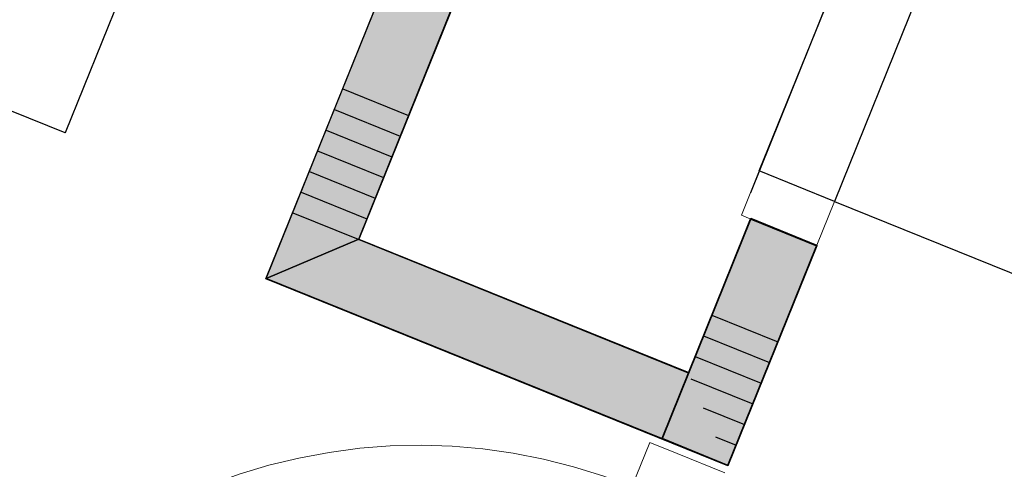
# Model space of a CAD drawing. Header units: millimetres. Extents: x -526411 to -400573, y 47353 to 130199.
# Tile 80 of 256: x -489743 to -488359, y 72767 to 73398. Entities that reach past the tile are written whole.
import ezdxf

# ---------------------------------------------------------------- set-up
doc = ezdxf.new("R2010")
doc.units = ezdxf.units.MM
for name, color, linetype, lineweight in [('01_ALGEMEEN', 7, 'Continuous', 18), ('08_RUIMTENUMMERING', 7, 'Continuous', 18), ('m-pg-03_AI_dwg', 8, 'Continuous', 18)]:
    doc.layers.add(name, color=color, linetype=linetype, lineweight=lineweight)
doc.styles.add('Frutiger', font='Frutrg__0.ttf', dxfattribs={"height": 7.29503})

# ---------------------------------------------------------------- blocks, each defined once
blk = doc.blocks.new('m-pg-03_AI_dwg_block 50-639018-3e Verdieping - Percelen telling LI')
at = {"layer": '01_ALGEMEEN', "color": 253, "lineweight": 25}
blk.add_line((-1055.52, -557.854), (-1015.045, -457.652), dxfattribs=at)
blk = doc.blocks.new('m-pg-03_AI_dwg_block 51-639019-3e Verdieping - Percelen telling LI')
at = {"layer": '01_ALGEMEEN', "color": 253, "lineweight": 25}
blk.add_line((-1061.404, -560.36), (-1036.772, -499.397), dxfattribs=at)
blk = doc.blocks.new('m-pg-03_AI_dwg_block 93-639061-3e Verdieping - Percelen telling LI')
at = {"layer": '01_ALGEMEEN', "color": 253, "lineweight": 25}
blk.add_line((-1032.168, -572.169), (-1061.404, -560.36), dxfattribs=at)
blk = doc.blocks.new('m-pg-03_AI_dwg_block 94-639062-3e Verdieping - Percelen telling LI')
at = {"layer": '01_ALGEMEEN', "color": 253, "lineweight": 25}
blk.add_line((-1032.16, -572.15), (-1026.55, -558.271), dxfattribs=at)
blk = doc.blocks.new('m-pg-03_AI_dwg_block 95-639063-3e Verdieping - Percelen telling LI')
at = {"layer": '01_ALGEMEEN', "color": 253, "lineweight": 25}
blk.add_line((-1034.656, -566.314), (-1055.528, -557.874), dxfattribs=at)
blk = doc.blocks.new('m-pg-03_AI_dwg_block 96-639064-3e Verdieping - Percelen telling LI')
at = {"layer": '01_ALGEMEEN', "color": 253, "lineweight": 25}
blk.add_line((-1034.645, -566.287), (-1030.727, -556.581), dxfattribs=at)
blk = doc.blocks.new('m-pg-03_AI_dwg_block 97-639065-3e Verdieping - Percelen telling LI')
at = {"layer": '01_ALGEMEEN', "color": 253, "lineweight": 25}
blk.add_line((-1030.716, -556.586), (-1026.55, -558.271), dxfattribs=at)
blk = doc.blocks.new('m-pg-03_AI_dwg_block 922-639890-3e Verdieping - Percelen telling LI')
at = {"layer": '01_ALGEMEEN', "color": 253, "lineweight": 25}
blk.add_line((-1032.945, -570.345), (-1031.65, -570.868), dxfattribs=at)
blk = doc.blocks.new('m-pg-03_AI_dwg_block 923-639891-3e Verdieping - Percelen telling LI')
at = {"layer": '01_ALGEMEEN', "color": 253, "lineweight": 25}
blk.add_line((-1033.721, -568.512), (-1031.11, -569.561), dxfattribs=at)
blk = doc.blocks.new('m-pg-03_AI_dwg_block 924-639892-3e Verdieping - Percelen telling LI')
at = {"layer": '01_ALGEMEEN', "color": 253, "lineweight": 25}
blk.add_line((-1034.498, -566.674), (-1030.592, -568.26), dxfattribs=at)
blk = doc.blocks.new('m-pg-03_AI_dwg_block 925-639893-3e Verdieping - Percelen telling LI')
at = {"layer": '01_ALGEMEEN', "color": 253, "lineweight": 25}
blk.add_line((-1034.23, -565.268), (-1030.063, -566.945), dxfattribs=at)
blk = doc.blocks.new('m-pg-03_AI_dwg_block 926-639894-3e Verdieping - Percelen telling LI')
at = {"layer": '01_ALGEMEEN', "color": 253, "lineweight": 25}
blk.add_line((-1033.703, -563.966), (-1029.534, -565.648), dxfattribs=at)
blk = doc.blocks.new('m-pg-03_AI_dwg_block 927-639895-3e Verdieping - Percelen telling LI')
at = {"layer": '01_ALGEMEEN', "color": 253, "lineweight": 25}
blk.add_line((-1033.174, -562.66), (-1029.004, -564.341), dxfattribs=at)
blk = doc.blocks.new('m-pg-03_AI_dwg_block 929-639897-3e Verdieping - Percelen telling LI')
at = {"layer": '01_ALGEMEEN', "color": 253, "lineweight": 25}
blk.add_line((-1059.7, -556.187), (-1055.547, -557.866), dxfattribs=at)
blk = doc.blocks.new('m-pg-03_AI_dwg_block 932-639900-3e Verdieping - Percelen telling LI')
at = {"layer": '01_ALGEMEEN', "color": 253, "lineweight": 25}
blk.add_line((-1059.174, -554.884), (-1055.01, -556.568), dxfattribs=at)
blk = doc.blocks.new('m-pg-03_AI_dwg_block 935-639903-3e Verdieping - Percelen telling LI')
at = {"layer": '01_ALGEMEEN', "color": 253, "lineweight": 25}
blk.add_line((-1058.646, -553.578), (-1054.481, -555.262), dxfattribs=at)
blk = doc.blocks.new('m-pg-03_AI_dwg_block 937-639905-3e Verdieping - Percelen telling LI')
at = {"layer": '01_ALGEMEEN', "color": 253, "lineweight": 25}
blk.add_line((-1058.12, -552.275), (-1053.952, -553.96), dxfattribs=at)
blk = doc.blocks.new('m-pg-03_AI_dwg_block 940-639908-3e Verdieping - Percelen telling LI')
at = {"layer": '01_ALGEMEEN', "color": 253, "lineweight": 25}
blk.add_line((-1057.592, -550.968), (-1053.423, -552.659), dxfattribs=at)
blk = doc.blocks.new('m-pg-03_AI_dwg_block 943-639911-3e Verdieping - Percelen telling LI')
at = {"layer": '01_ALGEMEEN', "color": 253, "lineweight": 25}
blk.add_line((-1057.065, -549.665), (-1052.893, -551.348), dxfattribs=at)
blk = doc.blocks.new('m-pg-03_AI_dwg_block 946-639914-3e Verdieping - Percelen telling LI')
at = {"layer": '01_ALGEMEEN', "color": 253, "lineweight": 25}
blk.add_line((-1056.538, -548.359), (-1052.376, -550.042), dxfattribs=at)
blk = doc.blocks.new('m-pg-03_AI_dwg_block 1168-640136-3e Verdieping - Percelen telling LI')
at = {"layer": '01_ALGEMEEN', "color": 9, "lineweight": 9, "flags": 128}
blk.add_lwpolyline([(-1038.247, -573.503), (-1040.071, -572.821), (-1041.94, -572.24), (-1043.831, -571.76), (-1045.745, -571.383), (-1047.67, -571.11), (-1049.617, -570.942), (-1051.565, -570.88), (-1053.524, -570.923), (-1055.46, -571.072), (-1057.396, -571.327), (-1059.322, -571.685), (-1061.213, -572.147), (-1063.082, -572.711), (-1064.917, -573.375), (-1066.718, -574.137), (-1068.463, -574.996), (-1070.163, -575.948), (-1071.818, -576.991), (-1073.405, -578.122), (-1074.936, -579.337), (-1076.388, -580.633), (-1077.784, -582.006), (-1079.09, -583.452), (-1080.317, -584.968), (-1081.466, -586.547), (-1082.524, -588.186), (-1083.492, -589.88), (-1084.37, -591.624), (-1085.147, -593.413)], dxfattribs=at)
blk = doc.blocks.new('m-pg-03_AI_dwg_block 1171-640139-3e Verdieping - Percelen telling LI')
at = {"layer": '01_ALGEMEEN', "color": 9, "lineweight": 9}
blk.add_line((-1032.359, -572.629), (-1035.376, -571.406), dxfattribs=at)
blk = doc.blocks.new('m-pg-03_AI_dwg_block 1173-640141-3e Verdieping - Percelen telling LI')
at = {"layer": '01_ALGEMEEN', "color": 9, "lineweight": 9, "flags": 128}
blk.add_lwpolyline([(-1035.376, -571.406), (-1037.11, -570.705), (-1038.247, -573.503)], dxfattribs=at)
blk = doc.blocks.new('m-pg-03_AI_dwg_block 1180-640148-3e Verdieping - Percelen telling LI')
at = {"layer": '01_ALGEMEEN', "color": 253, "lineweight": 25}
blk.add_line((-995.051, -480.303), (-1025.413, -555.467), dxfattribs=at)
blk = doc.blocks.new('m-pg-03_AI_dwg_block 1181-640149-3e Verdieping - Percelen telling LI')
at = {"layer": '01_ALGEMEEN', "color": 253, "lineweight": 25}
blk.add_line((-1025.413, -555.467), (-1030.175, -553.544), dxfattribs=at)
blk = doc.blocks.new('m-pg-03_AI_dwg_block 1182-640150-3e Verdieping - Percelen telling LI')
at = {"layer": '01_ALGEMEEN', "color": 253, "lineweight": 25}
blk.add_line((-1030.175, -553.544), (-999.813, -478.38), dxfattribs=at)
blk = doc.blocks.new('m-pg-03_AI_dwg_block 1186-640154-3e Verdieping - Percelen telling LI')
at = {"layer": '01_ALGEMEEN', "color": 253, "lineweight": 25}
blk.add_line((-1025.413, -555.467), (-987.835, -570.652), dxfattribs=at)
blk = doc.blocks.new('m-pg-03_AI_dwg_block 1188-640156-3e Verdieping - Percelen telling LI')
at = {"layer": '01_ALGEMEEN', "color": 9, "lineweight": 9}
blk.add_line((-1030.175, -553.544), (-1031.312, -556.341), dxfattribs=at)
blk = doc.blocks.new('m-pg-03_AI_dwg_block 1189-640157-3e Verdieping - Percelen telling LI')
at = {"layer": '01_ALGEMEEN', "color": 9, "lineweight": 9}
blk.add_line((-1028.441, -554.245), (-1030.175, -553.544), dxfattribs=at)
blk = doc.blocks.new('m-pg-03_AI_dwg_block 1190-640158-3e Verdieping - Percelen telling LI')
at = {"layer": '01_ALGEMEEN', "color": 9, "lineweight": 9}
for p, q in [((-1031.312, -556.341), (-1030.715, -556.582)), ((-1030.715, -556.582), (-1028.284, -557.564))]:
    blk.add_line(p, q, dxfattribs=at)
blk = doc.blocks.new('m-pg-03_AI_dwg_block 1191-640159-3e Verdieping - Percelen telling LI')
at = {"layer": '01_ALGEMEEN', "color": 9, "lineweight": 9}
blk.add_line((-1025.413, -555.467), (-1028.441, -554.245), dxfattribs=at)
blk = doc.blocks.new('m-pg-03_AI_dwg_block 1192-640160-3e Verdieping - Percelen telling LI')
at = {"layer": '01_ALGEMEEN', "color": 9, "lineweight": 9}
for p, q in [((-1026.541, -558.241), (-1025.413, -555.467)), ((-1028.284, -557.564), (-1026.55, -558.265))]:
    blk.add_line(p, q, dxfattribs=at)
blk = doc.blocks.new('m-pg-03_AI_dwg_block 1193-640161-3e Verdieping - Percelen telling LI')
at = {"layer": '01_ALGEMEEN', "color": 253, "lineweight": 25}
blk.add_line((-999.239, -476.96), (-1030.738, -554.922), dxfattribs=at)
blk = doc.blocks.new('m-pg-03_AI_dwg_block 1439-640407-3e Verdieping - Percelen telling LI')
at = {"layer": '01_ALGEMEEN', "color": 253, "lineweight": 25}
for p, q in [((-1061.378, -560.341), (-1055.516, -557.853)), ((-1055.516, -557.853), (-1034.645, -566.287))]:
    blk.add_line(p, q, dxfattribs=at)
at = {"layer": '01_ALGEMEEN', "color": 253, "lineweight": 25, "flags": 128}
blk.add_lwpolyline([(-1034.645, -566.287), (-1036.334, -570.462), (-1061.378, -560.341)], dxfattribs=at)
blk = doc.blocks.new('m-pg-03_AI_dwg_block 1440-640408-3e Verdieping - Percelen telling LI')
at = {"layer": '01_ALGEMEEN'}
blk.add_hatch(color=10, dxfattribs=at).paths.add_polyline_path([(-1036.334, -570.462), (-1034.645, -566.287), (-1055.516, -557.853), (-1061.378, -560.341), (-1048.109, -565.703)], flags=0)
at = {"layer": '01_ALGEMEEN', "color": 133}
for p, q in [((-1061.378, -560.341), (-1055.516, -557.853)), ((-1055.516, -557.853), (-1034.645, -566.287))]:
    blk.add_line(p, q, dxfattribs=at)
at = {"layer": '01_ALGEMEEN', "color": 133, "flags": 128}
blk.add_lwpolyline([(-1034.645, -566.287), (-1036.334, -570.462), (-1061.378, -560.341)], dxfattribs=at)
blk = doc.blocks.new('m-pg-03_AI_dwg_block 1441-640409-3e Verdieping - Percelen telling LI')
at = {"layer": '01_ALGEMEEN', "color": 213, "lineweight": 13}
blk.add_line((-1036.334, -570.462), (-1061.378, -560.341), dxfattribs=at)
blk = doc.blocks.new('m-pg-03_AI_dwg_block 1442-640410-3e Verdieping - Percelen telling LI')
at = {"layer": '01_ALGEMEEN', "color": 213, "lineweight": 13}
blk.add_line((-1055.516, -557.853), (-1034.645, -566.287), dxfattribs=at)
blk = doc.blocks.new('m-pg-03_AI_dwg_block 1443-640411-3e Verdieping - Percelen telling LI')
at = {"layer": '01_ALGEMEEN', "color": 213, "lineweight": 13}
blk.add_line((-1034.645, -566.287), (-1036.334, -570.462), dxfattribs=at)
blk = doc.blocks.new('m-pg-03_AI_dwg_block 1444-640412-3e Verdieping - Percelen telling LI')
at = {"layer": '01_ALGEMEEN', "color": 133}
blk.add_line((-1036.334, -570.462), (-1061.378, -560.341), dxfattribs=at)
blk = doc.blocks.new('m-pg-03_AI_dwg_block 1445-640413-3e Verdieping - Percelen telling LI')
at = {"layer": '01_ALGEMEEN', "color": 133}
blk.add_line((-1055.516, -557.853), (-1034.645, -566.287), dxfattribs=at)
blk = doc.blocks.new('m-pg-03_AI_dwg_block 1446-640414-3e Verdieping - Percelen telling LI')
at = {"layer": '01_ALGEMEEN', "color": 133}
blk.add_line((-1034.645, -566.287), (-1036.334, -570.462), dxfattribs=at)
blk = doc.blocks.new('m-pg-03_AI_dwg_block 1447-640415-3e Verdieping - Percelen telling LI')
at = {"layer": '01_ALGEMEEN', "color": 253, "lineweight": 25}
blk.add_line((-1015.033, -457.646), (-1055.516, -557.853), dxfattribs=at)
at = {"layer": '01_ALGEMEEN', "color": 253, "lineweight": 25, "flags": 128}
blk.add_lwpolyline([(-1055.516, -557.853), (-1061.378, -560.341), (-1017.522, -451.784)], dxfattribs=at)
blk = doc.blocks.new('m-pg-03_AI_dwg_block 1448-640416-3e Verdieping - Percelen telling LI')
at = {"layer": '01_ALGEMEEN'}
blk.add_hatch(color=10, dxfattribs=at).paths.add_polyline_path([(-1061.378, -560.341), (-1055.516, -557.853), (-1015.033, -457.646), (-1017.522, -451.784), (-1056.204, -547.532)], flags=0)
at = {"layer": '01_ALGEMEEN', "color": 133}
blk.add_line((-1015.033, -457.646), (-1055.516, -557.853), dxfattribs=at)
at = {"layer": '01_ALGEMEEN', "color": 133, "flags": 128}
blk.add_lwpolyline([(-1055.516, -557.853), (-1061.378, -560.341), (-1017.522, -451.784)], dxfattribs=at)
blk = doc.blocks.new('m-pg-03_AI_dwg_block 1449-640417-3e Verdieping - Percelen telling LI')
at = {"layer": '01_ALGEMEEN', "color": 213, "lineweight": 13}
blk.add_line((-1061.378, -560.341), (-1017.522, -451.784), dxfattribs=at)
blk = doc.blocks.new('m-pg-03_AI_dwg_block 1450-640418-3e Verdieping - Percelen telling LI')
at = {"layer": '01_ALGEMEEN', "color": 213, "lineweight": 13}
blk.add_line((-1015.033, -457.646), (-1055.516, -557.853), dxfattribs=at)
blk = doc.blocks.new('m-pg-03_AI_dwg_block 1451-640419-3e Verdieping - Percelen telling LI')
at = {"layer": '01_ALGEMEEN', "color": 133}
blk.add_line((-1061.378, -560.341), (-1017.522, -451.784), dxfattribs=at)
blk = doc.blocks.new('m-pg-03_AI_dwg_block 1452-640420-3e Verdieping - Percelen telling LI')
at = {"layer": '01_ALGEMEEN', "color": 133}
blk.add_line((-1015.033, -457.646), (-1055.516, -557.853), dxfattribs=at)
blk = doc.blocks.new('m-pg-03_AI_dwg_block 1497-640465-3e Verdieping - Percelen telling LI')
at = {"layer": '01_ALGEMEEN', "color": 53, "lineweight": 35, "flags": 128}
blk.add_lwpolyline([(-1030.704, -556.556), (-1026.53, -558.246), (-1032.157, -572.152), (-1036.332, -570.462)], close=True, dxfattribs=at)
blk = doc.blocks.new('m-pg-03_AI_dwg_block 1498-640466-3e Verdieping - Percelen telling LI')
at = {"layer": '01_ALGEMEEN'}
blk.add_hatch(color=10, dxfattribs=at).paths.add_polyline_path([(-1032.157, -572.152), (-1026.53, -558.246), (-1030.704, -556.556), (-1036.332, -570.462)], flags=0)
at = {"layer": '01_ALGEMEEN', "color": 133, "flags": 128}
blk.add_lwpolyline([(-1030.704, -556.556), (-1026.53, -558.246), (-1032.157, -572.152), (-1036.332, -570.462)], close=True, dxfattribs=at)
blk = doc.blocks.new('m-pg-03_AI_dwg_block 1499-640467-3e Verdieping - Percelen telling LI')
at = {"layer": '01_ALGEMEEN', "color": 133}
blk.add_line((-1026.53, -558.246), (-1032.157, -572.152), dxfattribs=at)
blk = doc.blocks.new('m-pg-03_AI_dwg_block 1500-640468-3e Verdieping - Percelen telling LI')
at = {"layer": '01_ALGEMEEN', "color": 133}
blk.add_line((-1036.332, -570.462), (-1030.704, -556.556), dxfattribs=at)
blk = doc.blocks.new('m-pg-03_AI_dwg_block 1501-640469-3e Verdieping - Percelen telling LI')
at = {"layer": '01_ALGEMEEN', "color": 133}
blk.add_line((-1030.704, -556.556), (-1026.53, -558.246), dxfattribs=at)
blk = doc.blocks.new('m-pg-03_AI_dwg_block 1502-640470-3e Verdieping - Percelen telling LI')
at = {"layer": '01_ALGEMEEN', "color": 133}
blk.add_line((-1032.157, -572.152), (-1036.332, -570.462), dxfattribs=at)
blk = doc.blocks.new('m-pg-03_AI_dwg_block 2-641149-3e Verdieping - Percelen telling LI')
for name in ['m-pg-03_AI_dwg_block 1447-640415-3e Verdieping - Percelen telling LI', 'm-pg-03_AI_dwg_block 1448-640416-3e Verdieping - Percelen telling LI', 'm-pg-03_AI_dwg_block 1449-640417-3e Verdieping - Percelen telling LI', 'm-pg-03_AI_dwg_block 1451-640419-3e Verdieping - Percelen telling LI', 'm-pg-03_AI_dwg_block 50-639018-3e Verdieping - Percelen telling LI', 'm-pg-03_AI_dwg_block 1450-640418-3e Verdieping - Percelen telling LI', 'm-pg-03_AI_dwg_block 1452-640420-3e Verdieping - Percelen telling LI', 'm-pg-03_AI_dwg_block 1193-640161-3e Verdieping - Percelen telling LI', 'm-pg-03_AI_dwg_block 1182-640150-3e Verdieping - Percelen telling LI', 'm-pg-03_AI_dwg_block 1180-640148-3e Verdieping - Percelen telling LI', 'm-pg-03_AI_dwg_block 51-639019-3e Verdieping - Percelen telling LI', 'm-pg-03_AI_dwg_block 946-639914-3e Verdieping - Percelen telling LI', 'm-pg-03_AI_dwg_block 943-639911-3e Verdieping - Percelen telling LI', 'm-pg-03_AI_dwg_block 940-639908-3e Verdieping - Percelen telling LI', 'm-pg-03_AI_dwg_block 937-639905-3e Verdieping - Percelen telling LI', 'm-pg-03_AI_dwg_block 935-639903-3e Verdieping - Percelen telling LI', 'm-pg-03_AI_dwg_block 1188-640156-3e Verdieping - Percelen telling LI', 'm-pg-03_AI_dwg_block 1181-640149-3e Verdieping - Percelen telling LI', 'm-pg-03_AI_dwg_block 1189-640157-3e Verdieping - Percelen telling LI', 'm-pg-03_AI_dwg_block 1191-640159-3e Verdieping - Percelen telling LI', 'm-pg-03_AI_dwg_block 932-639900-3e Verdieping - Percelen telling LI', 'm-pg-03_AI_dwg_block 1192-640160-3e Verdieping - Percelen telling LI', 'm-pg-03_AI_dwg_block 1186-640154-3e Verdieping - Percelen telling LI', 'm-pg-03_AI_dwg_block 929-639897-3e Verdieping - Percelen telling LI', 'm-pg-03_AI_dwg_block 1497-640465-3e Verdieping - Percelen telling LI', 'm-pg-03_AI_dwg_block 1498-640466-3e Verdieping - Percelen telling LI', 'm-pg-03_AI_dwg_block 1500-640468-3e Verdieping - Percelen telling LI', 'm-pg-03_AI_dwg_block 96-639064-3e Verdieping - Percelen telling LI', 'm-pg-03_AI_dwg_block 1190-640158-3e Verdieping - Percelen telling LI', 'm-pg-03_AI_dwg_block 97-639065-3e Verdieping - Percelen telling LI', 'm-pg-03_AI_dwg_block 1501-640469-3e Verdieping - Percelen telling LI', 'm-pg-03_AI_dwg_block 1439-640407-3e Verdieping - Percelen telling LI', 'm-pg-03_AI_dwg_block 1440-640408-3e Verdieping - Percelen telling LI', 'm-pg-03_AI_dwg_block 95-639063-3e Verdieping - Percelen telling LI', 'm-pg-03_AI_dwg_block 1442-640410-3e Verdieping - Percelen telling LI', 'm-pg-03_AI_dwg_block 1445-640413-3e Verdieping - Percelen telling LI', 'm-pg-03_AI_dwg_block 94-639062-3e Verdieping - Percelen telling LI', 'm-pg-03_AI_dwg_block 1499-640467-3e Verdieping - Percelen telling LI', 'm-pg-03_AI_dwg_block 93-639061-3e Verdieping - Percelen telling LI', 'm-pg-03_AI_dwg_block 1441-640409-3e Verdieping - Percelen telling LI', 'm-pg-03_AI_dwg_block 1444-640412-3e Verdieping - Percelen telling LI', 'm-pg-03_AI_dwg_block 927-639895-3e Verdieping - Percelen telling LI', 'm-pg-03_AI_dwg_block 926-639894-3e Verdieping - Percelen telling LI', 'm-pg-03_AI_dwg_block 925-639893-3e Verdieping - Percelen telling LI', 'm-pg-03_AI_dwg_block 1443-640411-3e Verdieping - Percelen telling LI', 'm-pg-03_AI_dwg_block 1446-640414-3e Verdieping - Percelen telling LI', 'm-pg-03_AI_dwg_block 924-639892-3e Verdieping - Percelen telling LI', 'm-pg-03_AI_dwg_block 923-639891-3e Verdieping - Percelen telling LI', 'm-pg-03_AI_dwg_block 1502-640470-3e Verdieping - Percelen telling LI', 'm-pg-03_AI_dwg_block 922-639890-3e Verdieping - Percelen telling LI', 'm-pg-03_AI_dwg_block 1168-640136-3e Verdieping - Percelen telling LI', 'm-pg-03_AI_dwg_block 1173-640141-3e Verdieping - Percelen telling LI', 'm-pg-03_AI_dwg_block 1171-640139-3e Verdieping - Percelen telling LI']:
    blk.add_blockref(name, (0, 0))
blk = doc.blocks.new('m-pg-03_AI_dwg_block 8859-647827-3e Verdieping - Percelen telling LI')
at = {"layer": '08_RUIMTENUMMERING', "color": 253, "lineweight": 25, "flags": 128}
blk.add_lwpolyline([(-1109.585, -536.803), (-1104.948, -525.32), (-1069.456, -539.652), (-1074.093, -551.135)], close=True, dxfattribs=at)
at = {"layer": '08_RUIMTENUMMERING', "color": 133, "flags": 128}
blk.add_lwpolyline([(-1109.585, -536.803), (-1104.948, -525.32), (-1069.456, -539.652), (-1074.093, -551.135)], close=True, dxfattribs=at)
blk = doc.blocks.new('m-pg-03_AI_dwg_block 8860-647828-3e Verdieping - Percelen telling LI')
at = {"layer": '08_RUIMTENUMMERING', "insert": (-1089.796, -534.537), "char_height": 7.295, "width": 4.10554, "attachment_point": 1, "rotation": 338.01076, "line_spacing_factor": 1.017696, "style": 'Frutiger'}
blk.add_mtext('-', dxfattribs=at)
blk = doc.blocks.new('m-pg-03_AI_dwg_block 8861-647829-3e Verdieping - Percelen telling LI')
at = {"layer": '08_RUIMTENUMMERING', "color": 133, "flags": 128}
blk.add_lwpolyline([(-1104.948, -525.32), (-1069.456, -539.652), (-1074.093, -551.135), (-1109.585, -536.803)], close=True, dxfattribs=at)
blk = doc.blocks.new('m-pg-03_AI_dwg_block 8862-647830-3e Verdieping - Percelen telling LI')
at = {"layer": '08_RUIMTENUMMERING', "color": 133, "flags": 128}
blk.add_lwpolyline([(-1109.585, -536.803), (-1104.948, -525.32), (-1069.456, -539.652)], dxfattribs=at)
blk = doc.blocks.new('m-pg-03_AI_dwg_block 8863-647831-3e Verdieping - Percelen telling LI')
at = {"layer": '08_RUIMTENUMMERING', "color": 133, "flags": 128}
blk.add_lwpolyline([(-1109.585, -536.803), (-1074.093, -551.135), (-1069.456, -539.652)], dxfattribs=at)
blk = doc.blocks.new('m-pg-03_AI_dwg_block 8858-647832-3e Verdieping - Percelen telling LI')
for name in ['m-pg-03_AI_dwg_block 8859-647827-3e Verdieping - Percelen telling LI', 'm-pg-03_AI_dwg_block 8861-647829-3e Verdieping - Percelen telling LI', 'm-pg-03_AI_dwg_block 8862-647830-3e Verdieping - Percelen telling LI', 'm-pg-03_AI_dwg_block 8863-647831-3e Verdieping - Percelen telling LI', 'm-pg-03_AI_dwg_block 8860-647828-3e Verdieping - Percelen telling LI']:
    blk.add_blockref(name, (0, 0))
blk = doc.blocks.new('m-pg-03_AI_dwg-638970-3e Verdieping - Percelen telling LI')
for name in ['m-pg-03_AI_dwg_block 2-641149-3e Verdieping - Percelen telling LI', 'm-pg-03_AI_dwg_block 8858-647832-3e Verdieping - Percelen telling LI']:
    blk.add_blockref(name, (0, 0))

msp = doc.modelspace()

# ---------------------------------------------------------------- block references
at = {"layer": 'm-pg-03_AI_dwg', "color": 133, "xscale": 22.2068924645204, "yscale": 22.2068924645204, "zscale": 22.2068924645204}
msp.add_blockref('m-pg-03_AI_dwg-638970-3e Verdieping - Percelen telling LI', (-465826.5, 85478), dxfattribs=at)

doc.saveas('drawing.dxf')
